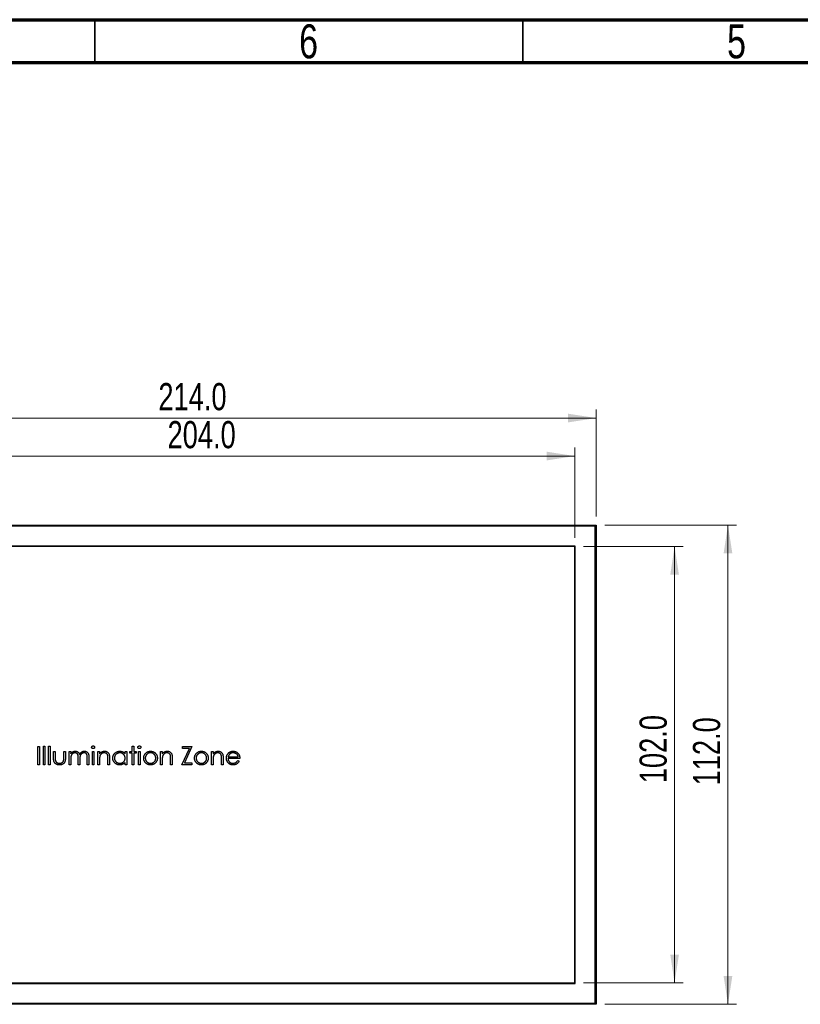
# Model space of a CAD drawing. Header units: millimetres. Extents: x 15 to 415, y 5 to 292.
# Tile 3 of 11: x 106 to 197, y 177 to 292. Entities that reach past the tile are written whole.
import ezdxf

# ---------------------------------------------------------------- set-up
doc = ezdxf.new("R2010")
doc.units = ezdxf.units.MM
doc.styles.add('SLDTEXTSTYLE0', font='TXT', dxfattribs={"width": 0.75})
doc.dimstyles.new('SLDDIMSTYLE0', dxfattribs={"dimtxt": 3.175, "dimasz": 3.302, "dimexe": 0, "dimexo": 0.0625, "dimgap": 0.79375, "dimtad": 1, "dimdec": 1, "dimlfac": 2, "dimrnd": 1e-09, "dimzin": 4, "dimdsep": 46, "dimtxsty": 'SLDTEXTSTYLE0', "dimsah": 1, "dimcen": 0.09, "dimadec": 0, "dimazin": 1, "dimtfac": 1, "dimtdec": 1, "dimtofl": 0, "dimtmove": 0, "dimatfit": 3, "dimfxl": 1, "dimfrac": 2, "dimtolj": 1, "dimtzin": 12, "dimarcsym": 0})

# ---------------------------------------------------------------- blocks, each defined once
blk = doc.blocks.new('_D')
at = {"color": 7, "linetype": 'Continuous', "lineweight": 0}
for p, q in [((172.07, 230.45), (183.72, 230.45)), ((182.72, 230.45), (182.72, 179.45)), ((172.07, 179.45), (183.72, 179.45))]:
    blk.add_line(p, q, dxfattribs=at)
at = {"color": 7, "linetype": 'Continuous', "lineweight": 18}
for points in [[(182.72, 230.45), (182.22, 227.14), (183.23, 227.14)], [(182.72, 179.45), (183.23, 182.75), (182.22, 182.75)]]:
    blk.add_solid(points, dxfattribs=at)
at = {"color": 7, "linetype": 'Continuous', "lineweight": 18, "insert": (178.63, 202.78), "char_height": 3.175, "attachment_point": 1, "rotation": 90, "style": 'SLDTEXTSTYLE0'}
blk.add_mtext('102.0', dxfattribs=at)
blk = doc.blocks.new('_D_1')
at = {"color": 7, "linetype": 'Continuous', "lineweight": 0}
for p, q in [((69.07, 231.45), (69.07, 242.01)), ((171.07, 231.45), (171.07, 242.01)), ((171.07, 241.01), (69.07, 241.01))]:
    blk.add_line(p, q, dxfattribs=at)
at = {"color": 7, "linetype": 'Continuous', "lineweight": 18}
for points in [[(69.07, 241.01), (72.37, 240.5), (72.37, 241.52)], [(171.07, 241.01), (167.77, 241.52), (167.77, 240.5)]]:
    blk.add_solid(points, dxfattribs=at)
at = {"color": 7, "linetype": 'Continuous', "lineweight": 18, "insert": (123.48, 245.1), "char_height": 3.175, "attachment_point": 1, "style": 'SLDTEXTSTYLE0'}
blk.add_mtext('204.0', dxfattribs=at)
blk = doc.blocks.new('_D_2')
at = {"color": 7, "linetype": 'Continuous', "lineweight": 0}
for p, q in [((66.57, 233.95), (66.57, 246.45)), ((173.57, 233.95), (173.57, 246.45)), ((66.57, 245.45), (173.57, 245.45))]:
    blk.add_line(p, q, dxfattribs=at)
at = {"color": 7, "linetype": 'Continuous', "lineweight": 18}
for points in [[(66.57, 245.45), (69.87, 244.94), (69.87, 245.96)], [(173.57, 245.45), (170.27, 245.96), (170.27, 244.94)]]:
    blk.add_solid(points, dxfattribs=at)
at = {"color": 7, "linetype": 'Continuous', "lineweight": 18, "insert": (122.41, 249.54), "char_height": 3.175, "attachment_point": 1, "style": 'SLDTEXTSTYLE0'}
blk.add_mtext('214.0', dxfattribs=at)
blk = doc.blocks.new('_D_3')
at = {"color": 7, "linetype": 'Continuous', "lineweight": 0}
for p, q in [((174.57, 232.95), (189.96, 232.95)), ((188.96, 176.95), (188.96, 232.95)), ((174.57, 176.95), (189.96, 176.95))]:
    blk.add_line(p, q, dxfattribs=at)
at = {"color": 7, "linetype": 'Continuous', "lineweight": 18}
for points in [[(188.96, 232.95), (188.45, 229.64), (189.47, 229.64)], [(188.96, 176.95), (189.47, 180.25), (188.45, 180.25)]]:
    blk.add_solid(points, dxfattribs=at)
at = {"color": 7, "linetype": 'Continuous', "lineweight": 18, "insert": (184.87, 202.52), "char_height": 3.175, "attachment_point": 1, "rotation": 90, "style": 'SLDTEXTSTYLE0'}
blk.add_mtext('112.0', dxfattribs=at)

msp = doc.modelspace()

# ---------------------------------------------------------------- linework, layer by layer
at = {"color": 7, "linetype": 'Continuous', "lineweight": 70}
for p, q in [((15, 292), (415, 292)), ((20, 287), (410, 287))]:
    msp.add_line(p, q, dxfattribs=at)
at = {"color": 7, "linetype": 'Continuous', "lineweight": 35}
for p, q in [((115, 287), (115, 292)), ((165, 287), (165, 292))]:
    msp.add_line(p, q, dxfattribs=at)
at = {"color": 7, "linetype": 'Continuous', "lineweight": 25}
for p, q in [((66.5679, 232.9452), (173.5679, 232.9452)), ((173.4429, 232.8202), (66.6929, 232.8202)), ((173.5679, 232.9452), (173.4429, 232.8202)), ((173.4429, 177.0702), (173.4429, 232.8202)), ((173.5679, 232.9452), (173.5679, 176.9452)), ((171.1179, 230.4952), (69.0179, 230.4952)), ((171.0679, 230.4452), (69.0679, 230.4452)), ((171.0679, 179.4452), (171.0679, 230.4452)), ((171.1179, 179.3952), (171.1179, 230.4952)), ((108.969, 207.1161), (109.159, 207.1161)), ((108.969, 204.9452), (108.969, 207.1161)), ((109.159, 207.1161), (109.159, 204.9452)), ((109.566, 207.1161), (109.756, 207.1161)), ((109.566, 204.9452), (109.566, 207.1161)), ((109.756, 207.1161), (109.756, 204.9452)), ((119.3352, 207.1161), (119.5252, 207.1161)), ((119.3352, 206.492), (119.3352, 207.1161)), ((119.5252, 207.1161), (119.5252, 206.492)), ((108.3177, 207.0619), (108.5077, 207.0619)), ((108.3177, 204.9452), (108.3177, 207.0619)), ((108.5077, 207.0619), (108.5077, 204.9452)), ((110.163, 206.492), (110.353, 206.492)), ((110.163, 205.7529), (110.163, 206.492)), ((110.353, 206.492), (110.353, 205.7746)), ((111.357, 206.492), (111.547, 206.492)), ((111.357, 205.7746), (111.357, 206.492)), ((111.547, 206.492), (111.547, 205.7389)), ((111.9812, 206.492), (112.1711, 206.492)), ((111.9812, 204.9452), (111.9812, 206.492)), ((112.1711, 206.492), (112.1711, 206.2232)), ((114.6949, 206.492), (114.8848, 206.492)), ((114.6949, 204.9452), (114.6949, 206.492)), ((114.8848, 206.492), (114.8848, 204.9452)), ((115.3461, 206.492), (115.5361, 206.492)), ((115.3461, 204.9452), (115.3461, 206.492)), ((115.5361, 206.492), (115.5361, 206.213)), ((118.5211, 206.492), (118.7111, 206.492)), ((118.5211, 206.2058), (118.5211, 206.492)), ((118.7111, 206.492), (118.7111, 204.9452)), ((119.0639, 206.302), (119.0639, 206.492)), ((119.0639, 206.492), (119.3352, 206.492)), ((119.3352, 206.302), (119.0639, 206.302)), ((119.3352, 204.9452), (119.3352, 206.302)), ((119.5252, 206.492), (119.7966, 206.492)), ((119.5252, 206.302), (119.5252, 204.9452)), ((119.7966, 206.302), (119.5252, 206.302)), ((119.7966, 206.492), (119.7966, 206.302)), ((120.0951, 206.492), (120.285, 206.492)), ((120.0951, 204.9452), (120.0951, 206.492)), ((120.285, 206.492), (120.285, 204.9452)), ((122.6731, 206.492), (122.863, 206.492)), ((122.6731, 204.9452), (122.6731, 206.492)), ((122.863, 206.492), (122.863, 206.213)), ((125.1425, 204.9452), (126.0304, 206.8448)), ((125.2239, 207.0619), (126.3365, 207.0619)), ((125.2239, 206.8448), (125.2239, 207.0619)), ((126.0304, 206.8448), (125.2239, 206.8448)), ((126.3365, 207.0619), (125.4487, 205.1623)), ((128.616, 206.492), (128.806, 206.492)), ((128.616, 204.9452), (128.616, 206.492)), ((128.806, 206.492), (128.806, 206.213)), ((108.5077, 204.9452), (108.3177, 204.9452)), ((109.159, 204.9452), (108.969, 204.9452)), ((109.756, 204.9452), (109.566, 204.9452)), ((112.1711, 204.9452), (111.9812, 204.9452)), ((112.1711, 205.5961), (112.1711, 204.9452)), ((113.0395, 204.9452), (113.0395, 205.7317)), ((113.2295, 204.9452), (113.0395, 204.9452)), ((113.2295, 205.5469), (113.2295, 204.9452)), ((114.0979, 204.9452), (114.0979, 205.7839)), ((114.2878, 204.9452), (114.0979, 204.9452)), ((114.2878, 205.783), (114.2878, 204.9452)), ((114.8848, 204.9452), (114.6949, 204.9452)), ((115.5361, 204.9452), (115.3461, 204.9452)), ((115.5361, 205.5045), (115.5361, 204.9452)), ((116.513, 204.9452), (116.513, 205.6728)), ((116.703, 204.9452), (116.513, 204.9452)), ((116.703, 205.7351), (116.703, 204.9452)), ((118.5211, 204.9452), (118.5211, 205.2128)), ((118.7111, 204.9452), (118.5211, 204.9452)), ((119.5252, 204.9452), (119.3352, 204.9452)), ((120.285, 204.9452), (120.0951, 204.9452)), ((122.863, 204.9452), (122.6731, 204.9452)), ((122.863, 205.5045), (122.863, 204.9452)), ((123.8399, 204.9452), (123.8399, 205.6728)), ((124.0299, 204.9452), (123.8399, 204.9452)), ((124.0299, 205.7351), (124.0299, 204.9452)), ((126.3094, 204.9452), (125.1425, 204.9452)), ((125.4487, 205.1623), (126.3094, 205.1623)), ((126.3094, 205.1623), (126.3094, 204.9452)), ((128.806, 204.9452), (128.616, 204.9452)), ((128.806, 205.5045), (128.806, 204.9452)), ((129.7829, 204.9452), (129.7829, 205.6728)), ((129.9729, 204.9452), (129.7829, 204.9452)), ((129.9729, 205.7351), (129.9729, 204.9452)), ((131.9267, 205.6779), (130.5427, 205.6779)), ((130.5627, 205.8678), (131.7367, 205.8678)), ((131.6765, 205.4337), (131.8453, 205.345)), ((69.0179, 179.3952), (171.1179, 179.3952)), ((69.0679, 179.4452), (171.0679, 179.4452)), ((173.5679, 176.9452), (66.5679, 176.9452)), ((66.6929, 177.0702), (173.4429, 177.0702)), ((173.5679, 176.9452), (173.4429, 177.0702))]:
    msp.add_line(p, q, dxfattribs=at)
for points, knots in [([(114.6135, 206.9796), (114.6141, 206.9906), (114.6154, 207.0121), (114.6257, 207.043), (114.642, 207.0714), (114.6647, 207.0962), (114.6916, 207.1169), (114.7218, 207.1323), (114.7547, 207.1417), (114.7773, 207.1428), (114.789, 207.1433)], [0, 0, 0, 0, 0.123289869, 0.242149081, 0.363437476, 0.489745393, 0.618114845, 0.744893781, 0.868932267, 1, 1, 1, 1]), ([(114.789, 207.1433), (114.8008, 207.1427), (114.8239, 207.1417), (114.8572, 207.1325), (114.8876, 207.1169), (114.9146, 207.0961), (114.9377, 207.0716), (114.9539, 207.043), (114.9643, 207.0121), (114.9656, 206.9906), (114.9662, 206.9796)], [0, 0, 0, 0, 0.13189926, 0.25828409, 0.38434112, 0.51197962, 0.63863201, 0.75922976, 0.87741217, 1, 1, 1, 1]), ([(120.0137, 206.9796), (120.0143, 206.9906), (120.0156, 207.0121), (120.026, 207.043), (120.0422, 207.0714), (120.0649, 207.0962), (120.0919, 207.1169), (120.122, 207.1323), (120.1549, 207.1417), (120.1776, 207.1428), (120.1892, 207.1433)], [0, 0, 0, 0, 0.123289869, 0.242149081, 0.363437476, 0.489745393, 0.618114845, 0.744893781, 0.868932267, 1, 1, 1, 1]), ([(120.1892, 207.1433), (120.201, 207.1427), (120.2241, 207.1417), (120.2575, 207.1325), (120.2879, 207.1169), (120.3148, 207.0961), (120.3379, 207.0716), (120.3541, 207.043), (120.3645, 207.0121), (120.3658, 206.9906), (120.3664, 206.9796)], [0, 0, 0, 0, 0.13189926, 0.25828409, 0.38434112, 0.51197962, 0.63863201, 0.75922976, 0.87741217, 1, 1, 1, 1]), ([(112.1711, 206.2232), (112.1883, 206.2467), (112.221, 206.2918), (112.2748, 206.3511), (112.3285, 206.4015), (112.3671, 206.428), (112.3857, 206.4407)], [0, 0, 0, 0, 0.28359481, 0.54339484, 0.78064563, 1, 1, 1, 1]), ([(112.6715, 206.3292), (112.6485, 206.3282), (112.6027, 206.3264), (112.5354, 206.3098), (112.4704, 206.2838), (112.4087, 206.2477), (112.352, 206.203), (112.3025, 206.1505), (112.2608, 206.0907), (112.2331, 206.0349), (112.2153, 205.9856), (112.2034, 205.9437), (112.1932, 205.8971), (112.1857, 205.8458), (112.1784, 205.79), (112.1748, 205.7295), (112.1714, 205.6644), (112.1712, 205.6194), (112.1711, 205.5961)], [0, 0, 0, 0, 0.06867707, 0.13687096, 0.20611436, 0.27753818, 0.34977198, 0.42125084, 0.49291076, 0.56702659, 0.60661415, 0.64970395, 0.69730315, 0.74908566, 0.80488065, 0.86548501, 0.93023713, 1, 1, 1, 1]), ([(112.3857, 206.4407), (112.411, 206.4528), (112.4612, 206.4768), (112.5407, 206.5011), (112.622, 206.5161), (112.6769, 206.5181), (112.7046, 206.5191)], [0, 0, 0, 0, 0.25373408, 0.50303512, 0.7500136, 1, 1, 1, 1]), ([(113.0395, 205.7317), (113.0395, 205.7539), (113.0394, 205.7966), (113.0378, 205.8578), (113.0347, 205.9135), (113.0311, 205.9636), (113.026, 206.008), (113.0202, 206.047), (113.0133, 206.0804), (113.002, 206.117), (112.9846, 206.1573), (112.9567, 206.2004), (112.9218, 206.238), (112.881, 206.2702), (112.835, 206.2967), (112.7842, 206.3159), (112.7291, 206.327), (112.691, 206.3284), (112.6715, 206.3292)], [0, 0, 0, 0, 0.0825297, 0.15877885, 0.22773806, 0.28994565, 0.34549884, 0.39389634, 0.43637379, 0.47212227, 0.53638362, 0.5990779, 0.66194823, 0.72631054, 0.7917711, 0.8586473, 0.92730533, 1, 1, 1, 1]), ([(112.7046, 206.5191), (112.7232, 206.5185), (112.7602, 206.5172), (112.815, 206.5091), (112.8681, 206.495), (112.9193, 206.4754), (112.9675, 206.4517), (113.0117, 206.4239), (113.0514, 206.3926), (113.0865, 206.3565), (113.1182, 206.3146), (113.1472, 206.2657), (113.1741, 206.2087), (113.189, 206.1673), (113.1968, 206.1456)], [0, 0, 0, 0, 0.084152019, 0.16653232, 0.248836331, 0.331246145, 0.412957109, 0.490494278, 0.566155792, 0.639987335, 0.716765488, 0.802143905, 0.895833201, 1, 1, 1, 1]), ([(113.1968, 206.1456), (113.2051, 206.1605), (113.2214, 206.19), (113.2488, 206.2316), (113.2775, 206.2705), (113.3078, 206.3068), (113.3395, 206.3403), (113.3728, 206.371), (113.4075, 206.3991), (113.4558, 206.432), (113.5185, 206.4669), (113.5977, 206.4971), (113.68, 206.5158), (113.7359, 206.518), (113.7642, 206.5191)], [0, 0, 0, 0, 0.071766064, 0.141225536, 0.209115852, 0.274839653, 0.33948293, 0.402476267, 0.464941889, 0.526832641, 0.647414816, 0.765561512, 0.881615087, 1, 1, 1, 1]), ([(113.7311, 206.3292), (113.7071, 206.3283), (113.6597, 206.3266), (113.5905, 206.3093), (113.524, 206.2833), (113.4621, 206.2455), (113.4053, 206.2003), (113.3564, 206.1465), (113.3159, 206.0856), (113.2886, 206.0293), (113.2713, 205.9787), (113.2599, 205.9345), (113.251, 205.8843), (113.2427, 205.8283), (113.2372, 205.7663), (113.2323, 205.6985), (113.23, 205.6246), (113.2296, 205.5734), (113.2295, 205.5469)], [0, 0, 0, 0, 0.06815824, 0.1347066, 0.201865, 0.27078827, 0.34002429, 0.40808274, 0.4768132, 0.54734606, 0.5856398, 0.62886495, 0.6771532, 0.73080281, 0.78980662, 0.85432501, 0.92436513, 1, 1, 1, 1]), ([(114.0979, 205.7839), (114.0978, 205.8037), (114.0977, 205.8417), (114.0961, 205.8963), (114.093, 205.946), (114.0894, 205.9909), (114.0844, 206.031), (114.078, 206.0662), (114.0712, 206.0968), (114.0599, 206.1307), (114.0417, 206.1681), (114.0142, 206.2084), (113.9794, 206.2436), (113.9393, 206.2741), (113.8936, 206.2989), (113.8432, 206.3166), (113.7885, 206.3275), (113.7506, 206.3286), (113.7311, 206.3292)], [0, 0, 0, 0, 0.07834299, 0.1505633, 0.21615106, 0.27567979, 0.32870705, 0.37590443, 0.4173019, 0.45269275, 0.51726529, 0.58121657, 0.64532189, 0.71202449, 0.78013004, 0.85021823, 0.92264852, 1, 1, 1, 1]), ([(113.7642, 206.5191), (113.7901, 206.5182), (113.8408, 206.5162), (113.9147, 206.5012), (113.9836, 206.4754), (114.0474, 206.4402), (114.105, 206.3959), (114.155, 206.3433), (114.1972, 206.2826), (114.2248, 206.2255), (114.2435, 206.1751), (114.255, 206.1322), (114.2652, 206.0849), (114.2736, 206.0333), (114.2798, 205.9771), (114.2844, 205.9164), (114.2875, 205.8512), (114.2877, 205.8062), (114.2878, 205.783)], [0, 0, 0, 0, 0.07560433, 0.14796502, 0.218797, 0.28947045, 0.35972422, 0.42970774, 0.50049652, 0.57442902, 0.6139473, 0.65715527, 0.70397277, 0.75493898, 0.80970661, 0.86883295, 0.93238547, 1, 1, 1, 1]), ([(114.789, 206.8176), (114.7773, 206.8182), (114.7547, 206.8192), (114.7218, 206.8286), (114.6916, 206.844), (114.6646, 206.8647), (114.6421, 206.8894), (114.6257, 206.9174), (114.6154, 206.9478), (114.6141, 206.9689), (114.6135, 206.9796)], [0, 0, 0, 0, 0.13186675, 0.2566614, 0.38421321, 0.51336523, 0.64044315, 0.761085, 0.87914552, 1, 1, 1, 1]), ([(114.9662, 206.9796), (114.9656, 206.9689), (114.9643, 206.9478), (114.9539, 206.9175), (114.9376, 206.8893), (114.9146, 206.8648), (114.8876, 206.844), (114.8572, 206.8284), (114.8239, 206.8193), (114.8008, 206.8182), (114.789, 206.8176)], [0, 0, 0, 0, 0.12016213, 0.23754632, 0.35749705, 0.48491712, 0.61332927, 0.74015037, 0.86730125, 1, 1, 1, 1]), ([(115.5361, 206.213), (115.5564, 206.2383), (115.5957, 206.2874), (115.6613, 206.3519), (115.7306, 206.4051), (115.8031, 206.4475), (115.8791, 206.4795), (115.958, 206.5026), (116.0403, 206.5164), (116.0963, 206.5182), (116.1246, 206.5191)], [0, 0, 0, 0, 0.14097597, 0.27356878, 0.39898831, 0.51992978, 0.63811002, 0.7565889, 0.87685975, 1, 1, 1, 1]), ([(116.0916, 206.3292), (116.0763, 206.3289), (116.046, 206.3283), (116.0012, 206.3226), (115.9577, 206.3133), (115.9151, 206.3006), (115.8743, 206.2833), (115.8339, 206.2636), (115.7955, 206.2391), (115.7582, 206.2118), (115.7236, 206.1815), (115.6913, 206.1495), (115.6626, 206.1155), (115.6365, 206.0799), (115.6141, 206.0424), (115.5944, 206.0031), (115.5778, 205.9622), (115.5695, 205.9338), (115.5654, 205.9196)], [0, 0, 0, 0, 0.06398611, 0.12662686, 0.18898437, 0.25023019, 0.31235116, 0.37457362, 0.43814753, 0.50292041, 0.5679741, 0.63077133, 0.69293461, 0.75439753, 0.81521835, 0.87611693, 0.9380146, 1, 1, 1, 1]), ([(116.4906, 206.0247), (116.4841, 206.0487), (116.4718, 206.095), (116.4412, 206.1577), (116.4026, 206.211), (116.3555, 206.2547), (116.3003, 206.2886), (116.2372, 206.3122), (116.1669, 206.3269), (116.1174, 206.3284), (116.0916, 206.3292)], [0, 0, 0, 0, 0.13551953, 0.26083316, 0.37847603, 0.49317765, 0.60928096, 0.72998104, 0.85926131, 1, 1, 1, 1]), ([(116.1246, 206.5191), (116.1533, 206.5181), (116.2093, 206.516), (116.2908, 206.4997), (116.367, 206.4718), (116.4376, 206.4335), (116.5011, 206.386), (116.557, 206.3306), (116.6032, 206.2669), (116.6341, 206.2078), (116.6545, 206.1554), (116.6674, 206.1105), (116.6783, 206.0605), (116.6877, 206.0055), (116.6941, 205.9451), (116.6992, 205.8796), (116.7028, 205.8091), (116.7029, 205.7603), (116.703, 205.7351)], [0, 0, 0, 0, 0.07724042, 0.15117814, 0.22348798, 0.29554264, 0.36697625, 0.43713053, 0.50704362, 0.57855973, 0.61661354, 0.65875624, 0.70449123, 0.75480311, 0.80933163, 0.86827446, 0.93207288, 1, 1, 1, 1]), ([(116.513, 205.6728), (116.5129, 205.6939), (116.5127, 205.7341), (116.512, 205.7918), (116.5103, 205.8441), (116.5079, 205.8909), (116.5044, 205.9322), (116.5008, 205.968), (116.4963, 205.9983), (116.4923, 206.0166), (116.4906, 206.0247)], [0, 0, 0, 0, 0.17885002, 0.34210965, 0.48982566, 0.62325443, 0.74007968, 0.84148267, 0.92890767, 1, 1, 1, 1]), ([(117.0829, 205.7228), (117.0837, 205.7497), (117.0852, 205.8029), (117.0963, 205.8811), (117.1151, 205.9564), (117.1414, 206.0286), (117.1752, 206.0977), (117.2163, 206.1639), (117.2647, 206.2272), (117.3205, 206.2863), (117.3809, 206.3409), (117.4455, 206.3883), (117.5128, 206.4292), (117.5837, 206.4617), (117.6572, 206.4879), (117.734, 206.5061), (117.8137, 206.5168), (117.8679, 206.5183), (117.8953, 206.5191)], [0, 0, 0, 0, 0.06377453, 0.12607881, 0.18690409, 0.24757393, 0.30800336, 0.3691319, 0.43203323, 0.49679079, 0.56161082, 0.62491387, 0.68672635, 0.74807883, 0.80958229, 0.87163074, 0.93488582, 1, 1, 1, 1]), ([(117.8978, 206.3292), (117.8701, 206.3282), (117.8153, 206.3262), (117.7348, 206.311), (117.6578, 206.2857), (117.5847, 206.251), (117.5165, 206.2075), (117.4556, 206.1548), (117.4015, 206.0944), (117.3559, 206.0266), (117.3188, 205.9539), (117.2927, 205.878), (117.2755, 205.8001), (117.2737, 205.7472), (117.2729, 205.7207)], [0, 0, 0, 0, 0.085920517, 0.169593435, 0.252475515, 0.336244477, 0.419504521, 0.502035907, 0.584774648, 0.669846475, 0.754184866, 0.836658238, 0.918009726, 1, 1, 1, 1]), ([(117.8953, 206.5191), (117.9269, 206.5183), (117.9888, 206.5166), (118.0793, 206.5024), (118.165, 206.4784), (118.2464, 206.4458), (118.3233, 206.4025), (118.395, 206.3478), (118.4622, 206.2822), (118.5011, 206.2317), (118.5211, 206.2058)], [0, 0, 0, 0, 0.12986214, 0.25465353, 0.37601455, 0.49525525, 0.61479772, 0.73810555, 0.8651963, 1, 1, 1, 1]), ([(118.5211, 205.7152), (118.5206, 205.7366), (118.5194, 205.7786), (118.5107, 205.8404), (118.4968, 205.8995), (118.4773, 205.956), (118.4516, 206.0096), (118.4206, 206.0607), (118.3837, 206.109), (118.3416, 206.1538), (118.2956, 206.1947), (118.2468, 206.2312), (118.1948, 206.2612), (118.1405, 206.286), (118.0836, 206.3058), (118.0238, 206.319), (117.9617, 206.328), (117.9194, 206.3288), (117.8978, 206.3292)], [0, 0, 0, 0, 0.0656338, 0.129188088, 0.191218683, 0.251912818, 0.312507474, 0.373494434, 0.4351516, 0.498741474, 0.562095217, 0.624186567, 0.685475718, 0.746096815, 0.807611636, 0.869966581, 0.933951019, 1, 1, 1, 1]), ([(120.1892, 206.8176), (120.1776, 206.8182), (120.1549, 206.8192), (120.122, 206.8286), (120.0919, 206.844), (120.0649, 206.8647), (120.0423, 206.8894), (120.0259, 206.9174), (120.0156, 206.9478), (120.0143, 206.9689), (120.0137, 206.9796)], [0, 0, 0, 0, 0.13186675, 0.2566614, 0.38421321, 0.51336523, 0.64044315, 0.761085, 0.87914552, 1, 1, 1, 1]), ([(120.3664, 206.9796), (120.3658, 206.9689), (120.3645, 206.9478), (120.3541, 206.9175), (120.3378, 206.8893), (120.3148, 206.8648), (120.2878, 206.844), (120.2575, 206.8284), (120.2241, 206.8193), (120.201, 206.8182), (120.1892, 206.8176)], [0, 0, 0, 0, 0.12016213, 0.23754632, 0.35749705, 0.48491712, 0.61332927, 0.74015037, 0.86730125, 1, 1, 1, 1]), ([(120.6921, 205.7144), (120.6928, 205.7403), (120.6941, 205.7915), (120.704, 205.8671), (120.7205, 205.9401), (120.7439, 206.0102), (120.7739, 206.0778), (120.8104, 206.1427), (120.8538, 206.205), (120.8872, 206.2435), (120.9041, 206.263)], [0, 0, 0, 0, 0.12891913, 0.25523772, 0.3786786, 0.50108789, 0.62271368, 0.74624079, 0.87158905, 1, 1, 1, 1]), ([(121.4926, 206.3292), (121.4721, 206.3286), (121.4316, 206.3274), (121.3719, 206.3187), (121.3145, 206.3048), (121.2592, 206.2851), (121.2062, 206.2596), (121.1555, 206.2284), (121.1068, 206.1917), (121.0612, 206.1497), (121.0194, 206.1038), (120.9828, 206.0549), (120.9517, 206.0038), (120.9258, 205.9504), (120.9065, 205.8942), (120.8925, 205.8359), (120.8838, 205.7753), (120.8826, 205.734), (120.882, 205.7131)], [0, 0, 0, 0, 0.0638459, 0.126043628, 0.187165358, 0.24739929, 0.308380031, 0.369779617, 0.432583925, 0.497640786, 0.562401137, 0.625557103, 0.687332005, 0.748312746, 0.809791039, 0.871767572, 0.934836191, 1, 1, 1, 1]), ([(120.9041, 206.263), (120.9237, 206.2836), (120.9623, 206.324), (121.0272, 206.3757), (121.0953, 206.4204), (121.1677, 206.4564), (121.2437, 206.4847), (121.3236, 206.5044), (121.4073, 206.5173), (121.4644, 206.5185), (121.4935, 206.5191)], [0, 0, 0, 0, 0.128497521, 0.252712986, 0.374819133, 0.496436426, 0.617910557, 0.741287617, 0.868700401, 1, 1, 1, 1]), ([(122.1032, 205.7131), (122.1026, 205.734), (122.1015, 205.7753), (122.0927, 205.8359), (122.0787, 205.8942), (122.0594, 205.9504), (122.0336, 206.0039), (122.0019, 206.0547), (121.9655, 206.104), (121.9231, 206.1495), (121.8776, 206.1917), (121.8289, 206.2284), (121.7782, 206.2595), (121.7254, 206.2853), (121.6701, 206.3046), (121.6128, 206.3188), (121.5534, 206.3274), (121.513, 206.3286), (121.4926, 206.3292)], [0, 0, 0, 0, 0.0651848, 0.12827373, 0.19027022, 0.25176831, 0.31276869, 0.37479328, 0.43796959, 0.5030474, 0.56812521, 0.63094975, 0.69236911, 0.75297317, 0.81364107, 0.87435521, 0.93657297, 1, 1, 1, 1]), ([(121.4935, 206.5191), (121.5225, 206.5185), (121.5794, 206.5173), (121.6627, 206.5044), (121.7423, 206.4845), (121.8184, 206.4572), (121.89, 206.4205), (121.9582, 206.3767), (122.0228, 206.3248), (122.0615, 206.2847), (122.0811, 206.2643)], [0, 0, 0, 0, 0.131751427, 0.258332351, 0.382133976, 0.503804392, 0.624692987, 0.74687059, 0.871513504, 1, 1, 1, 1]), ([(122.0811, 206.2643), (122.0981, 206.2448), (122.1316, 206.2062), (122.1746, 206.1437), (122.2116, 206.0789), (122.2413, 206.011), (122.2647, 205.9406), (122.2813, 205.8675), (122.2911, 205.7918), (122.2925, 205.7404), (122.2932, 205.7144)], [0, 0, 0, 0, 0.12815728, 0.25383436, 0.37650562, 0.49853369, 0.62136773, 0.74456474, 0.8706338, 1, 1, 1, 1]), ([(122.863, 206.213), (122.8833, 206.2383), (122.9227, 206.2874), (122.9882, 206.3519), (123.0575, 206.4051), (123.1301, 206.4475), (123.206, 206.4795), (123.2849, 206.5026), (123.3673, 206.5164), (123.4232, 206.5182), (123.4516, 206.5191)], [0, 0, 0, 0, 0.14097597, 0.27356878, 0.39898831, 0.51992978, 0.63811002, 0.7565889, 0.87685975, 1, 1, 1, 1]), ([(123.4185, 206.3292), (123.4032, 206.3289), (123.373, 206.3283), (123.3281, 206.3226), (123.2846, 206.3133), (123.242, 206.3006), (123.2012, 206.2833), (123.1608, 206.2636), (123.1224, 206.2391), (123.0852, 206.2118), (123.0505, 206.1815), (123.0183, 206.1495), (122.9895, 206.1155), (122.9635, 206.0799), (122.941, 206.0424), (122.9214, 206.0031), (122.9047, 205.9622), (122.8964, 205.9338), (122.8923, 205.9196)], [0, 0, 0, 0, 0.06398611, 0.12662686, 0.18898437, 0.25023019, 0.31235116, 0.37457362, 0.43814753, 0.50292041, 0.5679741, 0.63077133, 0.69293461, 0.75439753, 0.81521835, 0.87611693, 0.9380146, 1, 1, 1, 1]), ([(123.8175, 206.0247), (123.8111, 206.0487), (123.7987, 206.095), (123.7681, 206.1577), (123.7295, 206.211), (123.6824, 206.2547), (123.6272, 206.2886), (123.5642, 206.3122), (123.4938, 206.3269), (123.4443, 206.3284), (123.4185, 206.3292)], [0, 0, 0, 0, 0.13551953, 0.26083316, 0.37847603, 0.49317765, 0.60928096, 0.72998104, 0.85926131, 1, 1, 1, 1]), ([(123.4516, 206.5191), (123.4802, 206.5181), (123.5362, 206.516), (123.6178, 206.4997), (123.694, 206.4718), (123.7645, 206.4335), (123.8281, 206.386), (123.8839, 206.3306), (123.9301, 206.2669), (123.961, 206.2078), (123.9814, 206.1554), (123.9943, 206.1105), (124.0052, 206.0605), (124.0146, 206.0055), (124.021, 205.9451), (124.0261, 205.8796), (124.0297, 205.8091), (124.0298, 205.7603), (124.0299, 205.7351)], [0, 0, 0, 0, 0.07724042, 0.15117814, 0.22348798, 0.29554264, 0.36697625, 0.43713053, 0.50704362, 0.57855973, 0.61661354, 0.65875624, 0.70449123, 0.75480311, 0.80933163, 0.86827446, 0.93207288, 1, 1, 1, 1]), ([(123.8399, 205.6728), (123.8398, 205.6939), (123.8396, 205.7341), (123.8389, 205.7918), (123.8372, 205.8441), (123.8348, 205.8909), (123.8313, 205.9322), (123.8277, 205.968), (123.8232, 205.9983), (123.8193, 206.0166), (123.8175, 206.0247)], [0, 0, 0, 0, 0.17885002, 0.34210965, 0.48982566, 0.62325443, 0.74007968, 0.84148267, 0.92890767, 1, 1, 1, 1]), ([(126.635, 205.7144), (126.6357, 205.7403), (126.6371, 205.7915), (126.6469, 205.8671), (126.6635, 205.9401), (126.6869, 206.0102), (126.7168, 206.0778), (126.7533, 206.1427), (126.7968, 206.205), (126.8301, 206.2435), (126.847, 206.263)], [0, 0, 0, 0, 0.12891913, 0.25523772, 0.3786786, 0.50108789, 0.62271368, 0.74624079, 0.87158905, 1, 1, 1, 1]), ([(127.4356, 206.3292), (127.415, 206.3286), (127.3745, 206.3274), (127.3149, 206.3187), (127.2575, 206.3048), (127.2022, 206.2851), (127.1492, 206.2596), (127.0984, 206.2284), (127.0498, 206.1917), (127.0042, 206.1497), (126.9624, 206.1038), (126.9258, 206.0549), (126.8947, 206.0038), (126.8688, 205.9504), (126.8495, 205.8942), (126.8355, 205.8359), (126.8267, 205.7753), (126.8256, 205.734), (126.825, 205.7131)], [0, 0, 0, 0, 0.0638459, 0.126043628, 0.187165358, 0.24739929, 0.308380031, 0.369779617, 0.432583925, 0.497640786, 0.562401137, 0.625557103, 0.687332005, 0.748312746, 0.809791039, 0.871767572, 0.934836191, 1, 1, 1, 1]), ([(126.847, 206.263), (126.8667, 206.2836), (126.9053, 206.324), (126.9702, 206.3757), (127.0382, 206.4204), (127.1106, 206.4564), (127.1866, 206.4847), (127.2666, 206.5044), (127.3502, 206.5173), (127.4074, 206.5185), (127.4364, 206.5191)], [0, 0, 0, 0, 0.128497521, 0.252712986, 0.374819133, 0.496436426, 0.617910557, 0.741287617, 0.868700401, 1, 1, 1, 1]), ([(128.0461, 205.7131), (128.0456, 205.734), (128.0444, 205.7753), (128.0357, 205.8359), (128.0217, 205.8942), (128.0023, 205.9504), (127.9765, 206.0039), (127.9448, 206.0547), (127.9084, 206.104), (127.8661, 206.1495), (127.8205, 206.1917), (127.7719, 206.2284), (127.7212, 206.2595), (127.6684, 206.2853), (127.613, 206.3046), (127.5557, 206.3188), (127.4963, 206.3274), (127.456, 206.3286), (127.4356, 206.3292)], [0, 0, 0, 0, 0.0651848, 0.12827373, 0.19027022, 0.25176831, 0.31276869, 0.37479328, 0.43796959, 0.5030474, 0.56812521, 0.63094975, 0.69236911, 0.75297317, 0.81364107, 0.87435521, 0.93657297, 1, 1, 1, 1]), ([(127.4364, 206.5191), (127.4654, 206.5185), (127.5223, 206.5173), (127.6057, 206.5044), (127.6852, 206.4845), (127.7613, 206.4572), (127.8329, 206.4205), (127.9011, 206.3767), (127.9657, 206.3248), (128.0044, 206.2847), (128.0241, 206.2643)], [0, 0, 0, 0, 0.131751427, 0.258332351, 0.382133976, 0.503804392, 0.624692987, 0.74687059, 0.871513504, 1, 1, 1, 1]), ([(128.0241, 206.2643), (128.041, 206.2448), (128.0745, 206.2062), (128.1175, 206.1437), (128.1545, 206.0789), (128.1842, 206.011), (128.2076, 205.9406), (128.2242, 205.8675), (128.2341, 205.7918), (128.2354, 205.7404), (128.2361, 205.7144)], [0, 0, 0, 0, 0.12815728, 0.25383436, 0.37650562, 0.49853369, 0.62136773, 0.74456474, 0.8706338, 1, 1, 1, 1]), ([(128.806, 206.213), (128.8263, 206.2383), (128.8656, 206.2874), (128.9312, 206.3519), (129.0004, 206.4051), (129.073, 206.4475), (129.149, 206.4795), (129.2279, 206.5026), (129.3102, 206.5164), (129.3662, 206.5182), (129.3945, 206.5191)], [0, 0, 0, 0, 0.14097597, 0.27356878, 0.39898831, 0.51992978, 0.63811002, 0.7565889, 0.87685975, 1, 1, 1, 1]), ([(129.3614, 206.3292), (129.3461, 206.3289), (129.3159, 206.3283), (129.2711, 206.3226), (129.2276, 206.3133), (129.185, 206.3006), (129.1442, 206.2833), (129.1038, 206.2636), (129.0654, 206.2391), (129.0281, 206.2118), (128.9935, 206.1815), (128.9612, 206.1495), (128.9325, 206.1155), (128.9064, 206.0799), (128.8839, 206.0424), (128.8643, 206.0031), (128.8476, 205.9622), (128.8394, 205.9338), (128.8352, 205.9196)], [0, 0, 0, 0, 0.06398611, 0.12662686, 0.18898437, 0.25023019, 0.31235116, 0.37457362, 0.43814753, 0.50292041, 0.5679741, 0.63077133, 0.69293461, 0.75439753, 0.81521835, 0.87611693, 0.9380146, 1, 1, 1, 1]), ([(129.7604, 206.0247), (129.754, 206.0487), (129.7416, 206.095), (129.7111, 206.1577), (129.6725, 206.211), (129.6254, 206.2547), (129.5702, 206.2886), (129.5071, 206.3122), (129.4367, 206.3269), (129.3872, 206.3284), (129.3614, 206.3292)], [0, 0, 0, 0, 0.13551953, 0.26083316, 0.37847603, 0.49317765, 0.60928096, 0.72998104, 0.85926131, 1, 1, 1, 1]), ([(129.3945, 206.5191), (129.4231, 206.5181), (129.4792, 206.516), (129.5607, 206.4997), (129.6369, 206.4718), (129.7074, 206.4335), (129.771, 206.386), (129.8268, 206.3306), (129.873, 206.2669), (129.904, 206.2078), (129.9244, 206.1554), (129.9372, 206.1105), (129.9481, 206.0605), (129.9576, 206.0055), (129.964, 205.9451), (129.969, 205.8796), (129.9726, 205.8091), (129.9728, 205.7603), (129.9729, 205.7351)], [0, 0, 0, 0, 0.07724042, 0.15117814, 0.22348798, 0.29554264, 0.36697625, 0.43713053, 0.50704362, 0.57855973, 0.61661354, 0.65875624, 0.70449123, 0.75480311, 0.80933163, 0.86827446, 0.93207288, 1, 1, 1, 1]), ([(129.7829, 205.6728), (129.7828, 205.6939), (129.7826, 205.7341), (129.7819, 205.7918), (129.7802, 205.8441), (129.7778, 205.8909), (129.7743, 205.9322), (129.7706, 205.968), (129.7662, 205.9983), (129.7622, 206.0166), (129.7604, 206.0247)], [0, 0, 0, 0, 0.17885002, 0.34210965, 0.48982566, 0.62325443, 0.74007968, 0.84148267, 0.92890767, 1, 1, 1, 1]), ([(130.3528, 205.7144), (130.3534, 205.7381), (130.3547, 205.7852), (130.3627, 205.8549), (130.3769, 205.9227), (130.3963, 205.9885), (130.4214, 206.0524), (130.4522, 206.1142), (130.4886, 206.1741), (130.5167, 206.2118), (130.5309, 206.2308)], [0, 0, 0, 0, 0.12804481, 0.2537679, 0.37742843, 0.50055084, 0.62329588, 0.74657833, 0.87234754, 1, 1, 1, 1]), ([(130.5309, 206.2308), (130.55, 206.2537), (130.5878, 206.2988), (130.6516, 206.358), (130.7207, 206.4076), (130.7943, 206.4488), (130.8731, 206.48), (130.9561, 206.5033), (131.0443, 206.5163), (131.1046, 206.5182), (131.1355, 206.5191)], [0, 0, 0, 0, 0.12883525, 0.25358933, 0.37464326, 0.49534004, 0.61632477, 0.73975934, 0.86684232, 1, 1, 1, 1]), ([(130.7467, 206.1842), (130.7366, 206.175), (130.7162, 206.1566), (130.6889, 206.1247), (130.6627, 206.0904), (130.6389, 206.0523), (130.6171, 206.0108), (130.5967, 205.9663), (130.5783, 205.9184), (130.568, 205.885), (130.5627, 205.8678)], [0, 0, 0, 0, 0.10998385, 0.2225805, 0.33849987, 0.45870857, 0.58553535, 0.71751774, 0.85466682, 1, 1, 1, 1]), ([(131.1452, 206.3292), (131.1263, 206.3288), (131.0888, 206.3281), (131.0336, 206.3211), (130.9806, 206.3097), (130.9293, 206.294), (130.8806, 206.273), (130.8333, 206.2485), (130.7887, 206.2185), (130.7608, 206.1957), (130.7467, 206.1842)], [0, 0, 0, 0, 0.13109198, 0.25914128, 0.38416176, 0.50599195, 0.62909809, 0.75066912, 0.87403894, 1, 1, 1, 1]), ([(131.1355, 206.5191), (131.1672, 206.5183), (131.2294, 206.5167), (131.3202, 206.5018), (131.406, 206.4782), (131.487, 206.4448), (131.563, 206.4018), (131.6336, 206.3485), (131.7001, 206.2866), (131.7387, 206.2389), (131.7584, 206.2147)], [0, 0, 0, 0, 0.13204023, 0.25903284, 0.38187982, 0.50225844, 0.62275219, 0.74474263, 0.87010893, 1, 1, 1, 1]), ([(131.7367, 205.8678), (131.7298, 205.893), (131.7164, 205.9415), (131.6884, 206.0087), (131.657, 206.0684), (131.6197, 206.1201), (131.5775, 206.1661), (131.5287, 206.2063), (131.474, 206.2422), (131.4137, 206.2725), (131.3498, 206.2983), (131.2829, 206.3157), (131.2146, 206.3275), (131.1685, 206.3286), (131.1452, 206.3292)], [0, 0, 0, 0, 0.096240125, 0.185231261, 0.267500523, 0.344400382, 0.419594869, 0.496890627, 0.576637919, 0.660267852, 0.745386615, 0.830040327, 0.914474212, 1, 1, 1, 1]), ([(131.7584, 206.2147), (131.7718, 206.1964), (131.7984, 206.16), (131.8318, 206.1006), (131.8608, 206.0385), (131.884, 205.9727), (131.9028, 205.9038), (131.9164, 205.8315), (131.9243, 205.7558), (131.9259, 205.7042), (131.9267, 205.6779)], [0, 0, 0, 0, 0.11852184, 0.23625476, 0.35617443, 0.47724965, 0.60153987, 0.72961838, 0.86215827, 1, 1, 1, 1]), ([(110.8563, 204.9181), (110.8375, 204.9183), (110.8005, 204.9187), (110.7463, 204.923), (110.6943, 204.9301), (110.6448, 204.9403), (110.5976, 204.953), (110.5527, 204.9682), (110.5104, 204.987), (110.4704, 205.0081), (110.4329, 205.032), (110.3978, 205.0583), (110.365, 205.0868), (110.3347, 205.1174), (110.3071, 205.1505), (110.2821, 205.1859), (110.2591, 205.2233), (110.2384, 205.2632), (110.2205, 205.3071), (110.2048, 205.3557), (110.1919, 205.4094), (110.1814, 205.4683), (110.173, 205.5321), (110.1671, 205.6012), (110.1638, 205.6753), (110.1633, 205.7265), (110.163, 205.7529)], [0, 0, 0, 0, 0.045151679, 0.088727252, 0.130534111, 0.171070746, 0.21009584, 0.247769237, 0.284849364, 0.320985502, 0.356387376, 0.391549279, 0.426191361, 0.460511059, 0.49497144, 0.529533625, 0.564575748, 0.600096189, 0.637534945, 0.678213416, 0.722582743, 0.770182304, 0.821879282, 0.877067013, 0.936524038, 1, 1, 1, 1]), ([(110.353, 205.7746), (110.3531, 205.7535), (110.3532, 205.7132), (110.3543, 205.6553), (110.357, 205.6024), (110.3602, 205.5546), (110.3645, 205.5119), (110.3695, 205.4744), (110.3751, 205.4417), (110.3805, 205.422), (110.3831, 205.4129)], [0, 0, 0, 0, 0.17361658, 0.33212038, 0.47793628, 0.60993181, 0.72703152, 0.83167142, 0.92171548, 1, 1, 1, 1]), ([(110.3831, 205.4129), (110.3872, 205.4014), (110.3953, 205.3786), (110.41, 205.3457), (110.4281, 205.3153), (110.448, 205.286), (110.4709, 205.2589), (110.4966, 205.234), (110.5242, 205.2103), (110.5651, 205.1823), (110.6212, 205.1522), (110.6947, 205.1262), (110.7745, 205.1107), (110.8296, 205.1089), (110.858, 205.108)], [0, 0, 0, 0, 0.06048672, 0.11971593, 0.17808616, 0.23597132, 0.29460977, 0.35353602, 0.41316131, 0.47454531, 0.59923352, 0.72702921, 0.85969543, 1, 1, 1, 1]), ([(111.547, 205.7389), (111.5467, 205.7134), (111.5462, 205.6637), (111.5429, 205.5916), (111.5372, 205.5244), (111.5285, 205.462), (111.5183, 205.4046), (111.5051, 205.352), (111.4894, 205.3044), (111.4717, 205.2611), (111.4508, 205.2217), (111.4285, 205.1844), (111.4028, 205.15), (111.3757, 205.1168), (111.3456, 205.0865), (111.313, 205.0583), (111.2784, 205.0319), (111.241, 205.0083), (111.2013, 204.987), (111.1594, 204.9681), (111.1146, 204.9531), (111.0677, 204.9403), (111.0183, 204.9301), (110.9664, 204.923), (110.9122, 204.9186), (110.8752, 204.9183), (110.8563, 204.9181)], [0, 0, 0, 0, 0.06221003, 0.12069597, 0.17554846, 0.22619061, 0.27371073, 0.31730207, 0.3578373, 0.39542784, 0.43108853, 0.46609747, 0.50101522, 0.53542361, 0.57017354, 0.60476507, 0.64009303, 0.6759387, 0.71222479, 0.74945545, 0.78760112, 0.82678377, 0.86782857, 0.91015951, 0.95393874, 1, 1, 1, 1]), ([(110.858, 205.108), (110.8863, 205.109), (110.9411, 205.1108), (111.02, 205.1258), (111.0922, 205.1508), (111.1568, 205.1858), (111.2136, 205.2286), (111.261, 205.2788), (111.3, 205.3348), (111.3171, 205.3766), (111.3257, 205.3976)], [0, 0, 0, 0, 0.14463242, 0.27983696, 0.40837131, 0.53304287, 0.6535963, 0.77001574, 0.88433947, 1, 1, 1, 1]), ([(111.3257, 205.3976), (111.3282, 205.4061), (111.3338, 205.4247), (111.3398, 205.4564), (111.3453, 205.4942), (111.3499, 205.5383), (111.3532, 205.5887), (111.355, 205.6452), (111.357, 205.7078), (111.357, 205.7517), (111.357, 205.7746)], [0, 0, 0, 0, 0.06969276, 0.15407366, 0.25459145, 0.37146541, 0.50475457, 0.6534943, 0.81895274, 1, 1, 1, 1]), ([(115.5654, 205.9196), (115.563, 205.9091), (115.5578, 205.8864), (115.5522, 205.8491), (115.5471, 205.806), (115.5428, 205.7571), (115.5402, 205.7022), (115.5374, 205.6416), (115.5364, 205.575), (115.5362, 205.5286), (115.5361, 205.5045)], [0, 0, 0, 0, 0.076995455, 0.167615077, 0.271052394, 0.389459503, 0.520842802, 0.666398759, 0.826093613, 1, 1, 1, 1]), ([(117.8894, 204.9181), (117.8621, 204.9188), (117.8082, 204.9203), (117.7289, 204.9316), (117.6527, 204.9498), (117.5793, 204.9752), (117.5094, 205.0088), (117.4422, 205.049), (117.3782, 205.097), (117.3183, 205.1517), (117.2631, 205.2112), (117.2147, 205.2747), (117.1743, 205.3419), (117.1406, 205.4119), (117.1146, 205.4852), (117.0964, 205.5617), (117.0851, 205.6412), (117.0836, 205.6954), (117.0829, 205.7228)], [0, 0, 0, 0, 0.06461999, 0.12743348, 0.18900413, 0.24993007, 0.31066845, 0.37232896, 0.43493911, 0.49957554, 0.56419121, 0.62673522, 0.68810933, 0.74929361, 0.81033053, 0.87190117, 0.93504591, 1, 1, 1, 1]), ([(117.2729, 205.7207), (117.274, 205.6944), (117.2762, 205.6417), (117.2924, 205.5637), (117.3196, 205.4877), (117.3566, 205.4144), (117.403, 205.3463), (117.4567, 205.2848), (117.5184, 205.2319), (117.5867, 205.1876), (117.6596, 205.1518), (117.7363, 205.1269), (117.8153, 205.1108), (117.8691, 205.109), (117.8962, 205.108)], [0, 0, 0, 0, 0.08158935, 0.1628589, 0.24548369, 0.33080714, 0.41649337, 0.4998932, 0.58304816, 0.66715785, 0.75131193, 0.83378479, 0.91625649, 1, 1, 1, 1]), ([(118.5211, 205.2128), (118.4997, 205.1885), (118.4579, 205.1413), (118.3881, 205.0795), (118.3141, 205.0285), (118.2363, 204.9873), (118.1547, 204.9563), (118.0695, 204.9343), (117.9807, 204.9202), (117.9201, 204.9188), (117.8894, 204.9181)], [0, 0, 0, 0, 0.13429838, 0.26208498, 0.38626991, 0.5071646, 0.62730024, 0.74814494, 0.87237018, 1, 1, 1, 1]), ([(117.8962, 205.108), (117.9236, 205.109), (117.9783, 205.111), (118.059, 205.1263), (118.1373, 205.1516), (118.2122, 205.1866), (118.2819, 205.23), (118.3445, 205.2808), (118.3974, 205.3399), (118.4423, 205.4048), (118.4775, 205.476), (118.5031, 205.5518), (118.5183, 205.6322), (118.5202, 205.6872), (118.5211, 205.7152)], [0, 0, 0, 0, 0.084802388, 0.16866354, 0.252551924, 0.338239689, 0.423102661, 0.505556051, 0.586175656, 0.66713572, 0.74849918, 0.830452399, 0.913455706, 1, 1, 1, 1]), ([(121.4935, 204.9181), (121.4646, 204.9188), (121.4081, 204.9202), (121.3254, 204.9314), (121.2468, 204.95), (121.1722, 204.9766), (121.1014, 205.01), (121.035, 205.0515), (120.9726, 205.1002), (120.9151, 205.1559), (120.8631, 205.2164), (120.8172, 205.28), (120.7786, 205.3462), (120.7469, 205.415), (120.7222, 205.4863), (120.7049, 205.5602), (120.6939, 205.6364), (120.6927, 205.6882), (120.6921, 205.7144)], [0, 0, 0, 0, 0.06874226, 0.13463519, 0.19832419, 0.26082501, 0.32271359, 0.38455453, 0.44691286, 0.51095763, 0.5749307, 0.63668454, 0.69748312, 0.75713381, 0.81696566, 0.87681835, 0.93766258, 1, 1, 1, 1]), ([(120.882, 205.7131), (120.883, 205.686), (120.8849, 205.6323), (120.9006, 205.5532), (120.9269, 205.4772), (120.9623, 205.4049), (121.0067, 205.338), (121.059, 205.2783), (121.1186, 205.2268), (121.1849, 205.184), (121.2565, 205.1501), (121.3323, 205.126), (121.4113, 205.1104), (121.4653, 205.1088), (121.4926, 205.108)], [0, 0, 0, 0, 0.08473274, 0.16817865, 0.2514882, 0.33584067, 0.41983449, 0.50234488, 0.58364902, 0.66593101, 0.74871653, 0.83104734, 0.91440981, 1, 1, 1, 1]), ([(121.4926, 205.108), (121.52, 205.1088), (121.574, 205.1104), (121.6529, 205.1259), (121.7284, 205.1502), (121.7999, 205.184), (121.8662, 205.2269), (121.9262, 205.278), (121.9781, 205.3381), (122.0225, 205.405), (122.0585, 205.4771), (122.0846, 205.5532), (122.1003, 205.6323), (122.1022, 205.686), (122.1032, 205.7131)], [0, 0, 0, 0, 0.08560569, 0.16898326, 0.25090758, 0.3337081, 0.41600498, 0.49765957, 0.57989329, 0.66390232, 0.74846625, 0.83179089, 0.91525191, 1, 1, 1, 1]), ([(122.2932, 205.7144), (122.2926, 205.6882), (122.2914, 205.6364), (122.2803, 205.5602), (122.263, 205.4863), (122.2383, 205.415), (122.2067, 205.3462), (122.168, 205.28), (122.1222, 205.2164), (122.0701, 205.1559), (122.0127, 205.1002), (121.9503, 205.0516), (121.8843, 205.01), (121.8137, 204.9765), (121.7393, 204.95), (121.6609, 204.9315), (121.5785, 204.9202), (121.5222, 204.9188), (121.4935, 204.9181)], [0, 0, 0, 0, 0.06241603, 0.12333698, 0.18326514, 0.24317244, 0.30289835, 0.3637736, 0.4256053, 0.48965904, 0.55378458, 0.61622153, 0.67785447, 0.7395169, 0.80209654, 0.86586584, 0.9315078, 1, 1, 1, 1]), ([(122.8923, 205.9196), (122.8899, 205.9091), (122.8847, 205.8864), (122.8791, 205.8491), (122.874, 205.806), (122.8698, 205.7571), (122.8672, 205.7022), (122.8643, 205.6416), (122.8633, 205.575), (122.8631, 205.5286), (122.863, 205.5045)], [0, 0, 0, 0, 0.076995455, 0.167615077, 0.271052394, 0.389459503, 0.520842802, 0.666398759, 0.826093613, 1, 1, 1, 1]), ([(127.4364, 204.9181), (127.4075, 204.9188), (127.351, 204.9202), (127.2683, 204.9314), (127.1897, 204.95), (127.1152, 204.9766), (127.0443, 205.01), (126.9779, 205.0515), (126.9155, 205.1002), (126.858, 205.1559), (126.806, 205.2164), (126.7601, 205.28), (126.7215, 205.3462), (126.6898, 205.415), (126.6651, 205.4863), (126.6479, 205.5602), (126.6368, 205.6364), (126.6356, 205.6882), (126.635, 205.7144)], [0, 0, 0, 0, 0.06874226, 0.13463519, 0.19832419, 0.26082501, 0.32271359, 0.38455453, 0.44691286, 0.51095763, 0.5749307, 0.63668454, 0.69748312, 0.75713381, 0.81696566, 0.87681835, 0.93766258, 1, 1, 1, 1]), ([(126.825, 205.7131), (126.826, 205.686), (126.8279, 205.6323), (126.8436, 205.5532), (126.8698, 205.4772), (126.9052, 205.4049), (126.9496, 205.338), (127.0019, 205.2783), (127.0616, 205.2268), (127.1279, 205.184), (127.1995, 205.1501), (127.2752, 205.126), (127.3542, 205.1104), (127.4082, 205.1088), (127.4356, 205.108)], [0, 0, 0, 0, 0.08473274, 0.16817865, 0.2514882, 0.33584067, 0.41983449, 0.50234488, 0.58364902, 0.66593101, 0.74871653, 0.83104734, 0.91440981, 1, 1, 1, 1]), ([(127.4356, 205.108), (127.4629, 205.1088), (127.5169, 205.1104), (127.5958, 205.1259), (127.6714, 205.1502), (127.7429, 205.184), (127.8091, 205.2269), (127.8692, 205.278), (127.9211, 205.3381), (127.9654, 205.405), (128.0014, 205.4771), (128.0275, 205.5532), (128.0433, 205.6323), (128.0452, 205.686), (128.0461, 205.7131)], [0, 0, 0, 0, 0.08560569, 0.16898326, 0.25090758, 0.3337081, 0.41600498, 0.49765957, 0.57989329, 0.66390232, 0.74846625, 0.83179089, 0.91525191, 1, 1, 1, 1]), ([(128.2361, 205.7144), (128.2355, 205.6882), (128.2343, 205.6364), (128.2232, 205.5602), (128.206, 205.4863), (128.1813, 205.415), (128.1496, 205.3462), (128.111, 205.28), (128.0651, 205.2164), (128.0131, 205.1559), (127.9556, 205.1002), (127.8933, 205.0516), (127.8272, 205.01), (127.7567, 204.9765), (127.6823, 204.95), (127.6038, 204.9315), (127.5214, 204.9202), (127.4651, 204.9188), (127.4364, 204.9181)], [0, 0, 0, 0, 0.062416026, 0.123336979, 0.18326514, 0.243172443, 0.302898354, 0.363773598, 0.425605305, 0.489659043, 0.553784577, 0.616221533, 0.677854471, 0.739516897, 0.802096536, 0.865865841, 0.931507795, 1, 1, 1, 1]), ([(128.8352, 205.9196), (128.8328, 205.9091), (128.8277, 205.8864), (128.8221, 205.8491), (128.817, 205.806), (128.8127, 205.7571), (128.8101, 205.7022), (128.8073, 205.6416), (128.8062, 205.575), (128.8061, 205.5286), (128.806, 205.5045)], [0, 0, 0, 0, 0.076995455, 0.167615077, 0.271052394, 0.389459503, 0.520842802, 0.666398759, 0.826093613, 1, 1, 1, 1]), ([(131.1308, 204.9181), (131.1011, 204.9188), (131.0431, 204.9201), (130.9588, 204.9318), (130.8793, 204.9508), (130.8048, 204.9774), (130.7354, 205.0121), (130.671, 205.0544), (130.6112, 205.1041), (130.558, 205.1616), (130.5101, 205.2231), (130.4678, 205.2871), (130.4324, 205.3536), (130.4037, 205.4221), (130.3804, 205.4922), (130.3643, 205.5645), (130.3549, 205.6388), (130.3535, 205.689), (130.3528, 205.7144)], [0, 0, 0, 0, 0.07157866, 0.13962922, 0.2047967, 0.26813496, 0.32981375, 0.3913014, 0.45343352, 0.51655169, 0.57963127, 0.64111892, 0.70129405, 0.76081034, 0.81993172, 0.87891958, 0.93898282, 1, 1, 1, 1]), ([(130.5427, 205.6779), (130.5437, 205.6575), (130.5455, 205.6174), (130.554, 205.5588), (130.5675, 205.5029), (130.5864, 205.4503), (130.6093, 205.4001), (130.6373, 205.3528), (130.6708, 205.3087), (130.7081, 205.2672), (130.7497, 205.2303), (130.7934, 205.1972), (130.8399, 205.1695), (130.8888, 205.147), (130.9401, 205.1294), (130.9937, 205.1174), (131.0496, 205.1094), (131.0877, 205.1085), (131.1071, 205.108)], [0, 0, 0, 0, 0.06838462, 0.13447559, 0.19839106, 0.26075348, 0.32182922, 0.38303724, 0.44465312, 0.50739801, 0.56982524, 0.63077764, 0.69092869, 0.75094513, 0.81104948, 0.87233085, 0.93500409, 1, 1, 1, 1]), ([(131.1071, 205.108), (131.126, 205.1084), (131.1637, 205.1091), (131.2197, 205.1162), (131.2748, 205.1277), (131.3288, 205.1433), (131.3805, 205.1624), (131.4285, 205.1855), (131.4725, 205.211), (131.5137, 205.2401), (131.5537, 205.2758), (131.5933, 205.3203), (131.6358, 205.373), (131.6624, 205.4127), (131.6765, 205.4337)], [0, 0, 0, 0, 0.08259226, 0.16387889, 0.24565874, 0.3277257, 0.40860996, 0.48574909, 0.55916906, 0.63026848, 0.70530603, 0.79206497, 0.88979644, 1, 1, 1, 1]), ([(131.8453, 205.345), (131.8318, 205.3212), (131.8057, 205.2748), (131.7607, 205.211), (131.7135, 205.1537), (131.6621, 205.1042), (131.6078, 205.0611), (131.5505, 205.0234), (131.4899, 204.9913), (131.4259, 204.9643), (131.358, 204.9434), (131.286, 204.9287), (131.2098, 204.9197), (131.1576, 204.9186), (131.1308, 204.9181)], [0, 0, 0, 0, 0.093369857, 0.181660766, 0.265874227, 0.346354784, 0.424599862, 0.501903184, 0.579992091, 0.658443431, 0.738672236, 0.821894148, 0.908800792, 1, 1, 1, 1])]:
    msp.add_open_spline(points, degree=3, knots=knots, dxfattribs=at)

# ---------------------------------------------------------------- texts
at = {"color": 7, "linetype": 'Continuous', "lineweight": 0, "char_height": 3.9688, "attachment_point": 2, "style": 'SLDTEXTSTYLE0'}
for s, insert in [('6', (139.96, 291.4544)), ('5', (189.96, 291.4544))]:
    msp.add_mtext(s, dxfattribs=dict(at, insert=insert))

# ---------------------------------------------------------------- dimensions: what is measured, and where the dimension line sits
at = {"color": 7, "linetype": 'Continuous', "lineweight": 18}
for base, p1, p2, picture, middle in [((173.5679, 245.4478), (66.5679, 232.9452), (173.5679, 232.9452), '_D_2', (127.6883, 245.4478)), ((69.0679, 241.0115), (171.0679, 230.4452), (69.0679, 230.4452), '_D_1', (128.7565, 241.0115))]:
    dim = msp.add_linear_dim(base=base, p1=p1, p2=p2, dimstyle='SLDDIMSTYLE0', dxfattribs=at)
    dim.commit()
    dim.dimension.update_dxf_attribs({"geometry": picture, "text_midpoint": middle, "dimtype": 160})
for base, p1, p2, picture, middle in [((188.9587, 232.9452), (173.5679, 176.9452), (173.5679, 232.9452), '_D_3', (188.9587, 207.7982)), ((182.7246, 179.4452), (171.0679, 230.4452), (171.0679, 179.4452), '_D', (182.7246, 208.0529))]:
    dim = msp.add_linear_dim(base=base, p1=p1, p2=p2, angle=90, dimstyle='SLDDIMSTYLE0', dxfattribs=at)
    dim.commit()
    dim.dimension.update_dxf_attribs({"geometry": picture, "text_midpoint": middle, "dimtype": 160})

doc.saveas('drawing.dxf')
